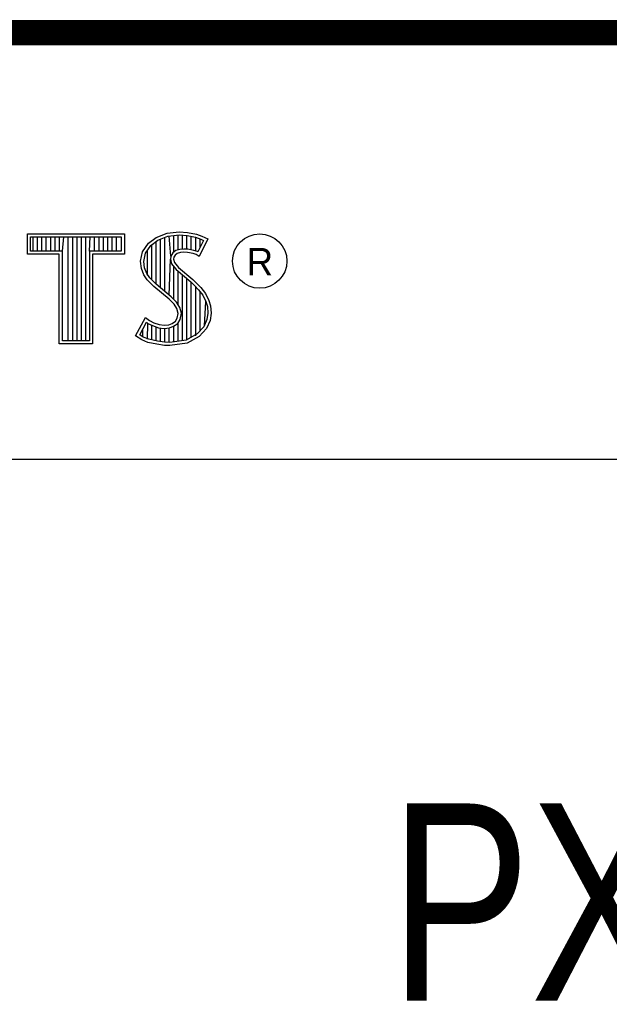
# Model space of a CAD drawing. Header units: inches. Extents: x 0.2 to 16.8, y 0.1 to 10.8.
# Tile 16 of 23: x 14.2 to 14.7, y 1.2 to 2. Entities that reach past the tile are written whole.
import ezdxf

# ---------------------------------------------------------------- set-up
doc = ezdxf.new("R2010")
doc.units = ezdxf.units.IN
doc.header["$LTSCALE"] = 0.935
doc.header["$MEASUREMENT"] = 0
doc.layers.get('0').update_dxf_attribs({"linetype": 'CONTINUOUS'})
doc.styles.get("Standard").update_dxf_attribs({"font": 'txt', "width": 0.8})

msp = doc.modelspace()

# ---------------------------------------------------------------- linework, layer by layer
at = {"color": 2, "linetype": 'CONTINUOUS'}
for p, q in [((13.06524, 1.96953), (16.74504, 1.96953)), ((14.22365, 1.81126), (14.30046, 1.81126)), ((14.22365, 1.79499), (14.22365, 1.81126)), ((14.22618, 1.80873), (14.29793, 1.80873)), ((14.22618, 1.79752), (14.22618, 1.80873)), ((14.22819, 1.79752), (14.22819, 1.80873)), ((14.23167, 1.79752), (14.23167, 1.80873)), ((14.23514, 1.79752), (14.23514, 1.80873)), ((14.23862, 1.79752), (14.23862, 1.80873)), ((14.24209, 1.79752), (14.24209, 1.80873)), ((14.24557, 1.79752), (14.24557, 1.80873)), ((14.24904, 1.79752), (14.24904, 1.80873)), ((14.25137, 1.79752), (14.25252, 1.80873)), ((14.25599, 1.72656), (14.25599, 1.80873)), ((14.25947, 1.72656), (14.25947, 1.80873)), ((14.26295, 1.72656), (14.26295, 1.80873)), ((14.26642, 1.72656), (14.26642, 1.80873)), ((14.2699, 1.72656), (14.2699, 1.80873)), ((14.27274, 1.79752), (14.27337, 1.80873)), ((14.27685, 1.79752), (14.27685, 1.80873)), ((14.28032, 1.79752), (14.28032, 1.80873)), ((14.2838, 1.79752), (14.2838, 1.80873)), ((14.28727, 1.79752), (14.28727, 1.80873)), ((14.29075, 1.79752), (14.29075, 1.80873)), ((14.29422, 1.79752), (14.29422, 1.80873)), ((14.29793, 1.80873), (14.29793, 1.79752)), ((14.30046, 1.81126), (14.30046, 1.79499)), ((14.3194, 1.80385), (14.32555, 1.80834)), ((14.32555, 1.80834), (14.33424, 1.81179)), ((14.32678, 1.80611), (14.33486, 1.80932)), ((14.33245, 1.76552), (14.33245, 1.80836)), ((14.33424, 1.81179), (14.34384, 1.81284)), ((14.33486, 1.80932), (14.34389, 1.81031)), ((14.33704, 1.7936), (14.33593, 1.80943)), ((14.33941, 1.7967), (14.33941, 1.80981)), ((14.34288, 1.79844), (14.34288, 1.81019)), ((14.34384, 1.81284), (14.35029, 1.81239)), ((14.34389, 1.81031), (14.34994, 1.80988)), ((14.34636, 1.79907), (14.34636, 1.81013)), ((14.34983, 1.79906), (14.34983, 1.80989)), ((14.34994, 1.80988), (14.35666, 1.80845)), ((14.35029, 1.81239), (14.35734, 1.81089)), ((14.35331, 1.79848), (14.35331, 1.80917)), ((14.35666, 1.80845), (14.36074, 1.80705)), ((14.35678, 1.79763), (14.35678, 1.80841)), ((14.35734, 1.81089), (14.36169, 1.80939)), ((14.36169, 1.80939), (14.36649, 1.80715)), ((14.31475, 1.79695), (14.3194, 1.80385)), ((14.31713, 1.79596), (14.32125, 1.80207)), ((14.32125, 1.80207), (14.32678, 1.80611)), ((14.32203, 1.77481), (14.32203, 1.80264)), ((14.3255, 1.77133), (14.3255, 1.80518)), ((14.32898, 1.76843), (14.32898, 1.80699)), ((14.36307, 1.80596), (14.35857, 1.79697)), ((14.36649, 1.80715), (14.35959, 1.79335)), ((14.36026, 1.80033), (14.36026, 1.80721)), ((14.36074, 1.80705), (14.36307, 1.80596)), ((14.24884, 1.79499), (14.22365, 1.79499)), ((14.25137, 1.79752), (14.22618, 1.79752)), ((14.24884, 1.72404), (14.24884, 1.79499)), ((14.25137, 1.72656), (14.25137, 1.79752)), ((14.29793, 1.79752), (14.27274, 1.79752)), ((14.27274, 1.79752), (14.27274, 1.72656)), ((14.30046, 1.79499), (14.27527, 1.79499)), ((14.27527, 1.79499), (14.27527, 1.72404)), ((14.31325, 1.78946), (14.31475, 1.79695)), ((14.3158, 1.78934), (14.31713, 1.79596)), ((14.31855, 1.77853), (14.31855, 1.79807)), ((14.33704, 1.7936), (14.33679, 1.7911)), ((14.33867, 1.79617), (14.33704, 1.7936)), ((14.34106, 1.7979), (14.33867, 1.79617)), ((14.33949, 1.79275), (14.33934, 1.79125)), ((14.34054, 1.7944), (14.33949, 1.79275)), ((14.34219, 1.7956), (14.34054, 1.7944)), ((14.34424, 1.79884), (14.34106, 1.7979)), ((14.34474, 1.79635), (14.34219, 1.7956)), ((14.34737, 1.79919), (14.34424, 1.79884)), ((14.34744, 1.79665), (14.34474, 1.79635)), ((14.35061, 1.79902), (14.34737, 1.79919)), ((14.35029, 1.7965), (14.34744, 1.79665)), ((14.35479, 1.7956), (14.35029, 1.7965)), ((14.35542, 1.79805), (14.35061, 1.79902)), ((14.35719, 1.79485), (14.35479, 1.7956)), ((14.35826, 1.79717), (14.35542, 1.79805)), ((14.35959, 1.79335), (14.35719, 1.79485)), ((14.35857, 1.79697), (14.35826, 1.79717)), ((14.31385, 1.78376), (14.31325, 1.78946)), ((14.31633, 1.78435), (14.3158, 1.78934)), ((14.33593, 1.76261), (14.33679, 1.7911)), ((14.33679, 1.7911), (14.33761, 1.78743)), ((14.33761, 1.78743), (14.34129, 1.78287)), ((14.33934, 1.79125), (14.33994, 1.78856)), ((14.33941, 1.75939), (14.33941, 1.7852)), ((14.33994, 1.78856), (14.34309, 1.78466)), ((14.3158, 1.77866), (14.31385, 1.78376)), ((14.3185, 1.77476), (14.3158, 1.77866)), ((14.31805, 1.77985), (14.31633, 1.78435)), ((14.32044, 1.77639), (14.31805, 1.77985)), ((14.34129, 1.78287), (14.35294, 1.77319)), ((14.34288, 1.75517), (14.34288, 1.78155)), ((14.34309, 1.78466), (14.35464, 1.77506)), ((14.34636, 1.72661), (14.34636, 1.77866)), ((14.32375, 1.76952), (14.3185, 1.77476)), ((14.32545, 1.77138), (14.32044, 1.77639)), ((14.33574, 1.75947), (14.32375, 1.76952)), ((14.33745, 1.76134), (14.32545, 1.77138)), ((14.34983, 1.72707), (14.34983, 1.77577)), ((14.35294, 1.77319), (14.35598, 1.77015)), ((14.35331, 1.7293), (14.35331, 1.77282)), ((14.35464, 1.77506), (14.35779, 1.77192)), ((14.35598, 1.77015), (14.35902, 1.76697)), ((14.35678, 1.7306), (14.35678, 1.76931)), ((14.35779, 1.77192), (14.36094, 1.76862)), ((14.35902, 1.76697), (14.36239, 1.76262)), ((14.36026, 1.73444), (14.36026, 1.76537)), ((14.36094, 1.76862), (14.36454, 1.76397)), ((14.36239, 1.76262), (14.36489, 1.75763)), ((14.36454, 1.76397), (14.36724, 1.75857)), ((14.33964, 1.75557), (14.33574, 1.75947)), ((14.34163, 1.75716), (14.33745, 1.76134)), ((14.34189, 1.75198), (14.33964, 1.75557)), ((14.34423, 1.75301), (14.34163, 1.75716)), ((14.36373, 1.73828), (14.36489, 1.75763)), ((14.36489, 1.75763), (14.36609, 1.75375)), ((14.36609, 1.75375), (14.3665, 1.74848)), ((14.36724, 1.75857), (14.36859, 1.75423)), ((14.36859, 1.75423), (14.36904, 1.74838)), ((14.34294, 1.74823), (14.34189, 1.75198)), ((14.34219, 1.74448), (14.34294, 1.74823)), ((14.34554, 1.74833), (14.34423, 1.75301)), ((14.34458, 1.74353), (14.34554, 1.74833)), ((14.3665, 1.74848), (14.3657, 1.7434)), ((14.36904, 1.74838), (14.36814, 1.74268)), ((14.3092, 1.73054), (14.317, 1.74493)), ((14.31252, 1.73136), (14.31784, 1.74119)), ((14.317, 1.74493), (14.3203, 1.74253)), ((14.31784, 1.74119), (14.31898, 1.74036)), ((14.31855, 1.72796), (14.31898, 1.74036)), ((14.31898, 1.74036), (14.32261, 1.73855)), ((14.3203, 1.74253), (14.3236, 1.74088)), ((14.32203, 1.72722), (14.32203, 1.73875)), ((14.32261, 1.73855), (14.32738, 1.7369)), ((14.3236, 1.74088), (14.32795, 1.73938)), ((14.32795, 1.73938), (14.33185, 1.73893)), ((14.33185, 1.73893), (14.33544, 1.73923)), ((14.33544, 1.73923), (14.33814, 1.74028)), ((14.33814, 1.74028), (14.34069, 1.74208)), ((14.33935, 1.73804), (14.34257, 1.74031)), ((14.33941, 1.7257), (14.33941, 1.73806)), ((14.34069, 1.74208), (14.34219, 1.74448)), ((14.34257, 1.74031), (14.34458, 1.74353)), ((14.34288, 1.72615), (14.34288, 1.74053)), ((14.3657, 1.7434), (14.36314, 1.73763)), ((14.36814, 1.74268), (14.36529, 1.73624)), ((14.31415, 1.72724), (14.3092, 1.73054)), ((14.31534, 1.72949), (14.31252, 1.73136)), ((14.31508, 1.72959), (14.31508, 1.73608)), ((14.3255, 1.72642), (14.3255, 1.73755)), ((14.32738, 1.7369), (14.3318, 1.73639)), ((14.32898, 1.7259), (14.32898, 1.73672)), ((14.3318, 1.73639), (14.33602, 1.73675)), ((14.33245, 1.72538), (14.33245, 1.73632)), ((14.33593, 1.72524), (14.33593, 1.73671)), ((14.33602, 1.73675), (14.33935, 1.73804)), ((14.35799, 1.73194), (14.34918, 1.72698)), ((14.36314, 1.73763), (14.35799, 1.73194)), ((14.36529, 1.73624), (14.35959, 1.72994)), ((14.27527, 1.72404), (14.24884, 1.72404)), ((14.27274, 1.72656), (14.25137, 1.72656)), ((14.31895, 1.72529), (14.31415, 1.72724)), ((14.31969, 1.72772), (14.31534, 1.72949)), ((14.326, 1.72379), (14.31895, 1.72529)), ((14.32645, 1.72628), (14.31969, 1.72772)), ((14.332, 1.72289), (14.326, 1.72379)), ((14.33223, 1.72541), (14.32645, 1.72628)), ((14.33634, 1.72274), (14.332, 1.72289)), ((14.33622, 1.72528), (14.33223, 1.72541)), ((14.34918, 1.72698), (14.33622, 1.72528)), ((14.34999, 1.72454), (14.33634, 1.72274)), ((14.35959, 1.72994), (14.34999, 1.72454)), ((13.06532, 1.63288), (16.75003, 1.63288))]:
    msp.add_line(p, q, dxfattribs=at)
at = {"color": 7, "linetype": 'CONTINUOUS', "const_width": 0.02}
msp.add_lwpolyline([(11.47181, 1.97017), (16.75, 1.97072)], dxfattribs=at)
at = {"color": 2, "linetype": 'CONTINUOUS'}
msp.add_circle((14.40744, 1.78964), 0.02154, dxfattribs=at)

# ---------------------------------------------------------------- texts
msp.add_text('R', height=0.02174, dxfattribs=at).set_placement((14.39705, 1.77824))
at = {"color": 7, "linetype": 'CONTINUOUS', "insert": (14.90514, 1.36034), "char_height": 0.15625, "width": 1.125, "attachment_point": 2}
msp.add_mtext('PXIe-5663\\P ', dxfattribs=at)

doc.saveas('drawing.dxf')
